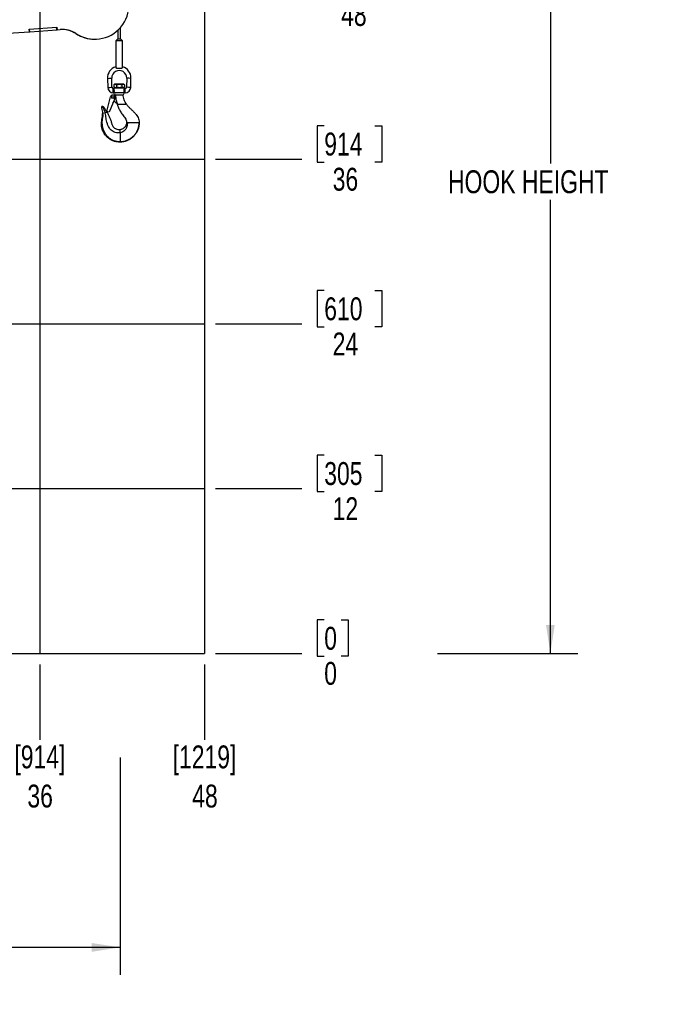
# Model space of a CAD drawing. Header units: inches. Extents: x 2.3 to 10.09, y 0.31 to 7.31.
# Tile 9 of 10: x 7.19 to 10.09, y 0.31 to 4.8. Entities that reach past the tile are written whole.
import ezdxf

# ---------------------------------------------------------------- set-up
doc = ezdxf.new("R2010")
doc.units = ezdxf.units.IN
doc.header["$MEASUREMENT"] = 0
doc.layers.add('FORMAT', color=7, linetype='Continuous')
doc.styles.add('SLDTEXTSTYLE0', font='TXT', dxfattribs={"width": 0.75})
doc.dimstyles.new('SLDDIMSTYLE1', dxfattribs={"dimtxt": 0.104167, "dimasz": 0.13, "dimexe": 0, "dimexo": 0.0625, "dimgap": 0.026042, "dimtad": 0, "dimtih": 1, "dimtoh": 1, "dimdec": 0, "dimlfac": 16, "dimrnd": 1e-09, "dimzin": 12, "dimdsep": 46, "dimtxsty": 'SLDTEXTSTYLE0', "dimblk1": 'NONE', "dimblk2": 'NONE', "dimsah": 1, "dimcen": 0.09, "dimadec": 0, "dimazin": 3, "dimtfac": 1, "dimtdec": 0, "dimtofl": 0, "dimtmove": 0, "dimatfit": 3, "dimldrblk": 'NONE', "dimfxl": 1, "dimfrac": 2, "dimtolj": 1, "dimtzin": 12, "dimarcsym": 0})
doc.dimstyles.new('SLDDIMSTYLE2', dxfattribs={"dimtxt": 0.104167, "dimasz": 0.13, "dimexe": 0, "dimexo": 0.0625, "dimgap": 0.026042, "dimtad": 0, "dimtih": 1, "dimtoh": 1, "dimdec": 0, "dimlfac": 16, "dimrnd": 1e-09, "dimzin": 12, "dimdsep": 46, "dimtxsty": 'SLDTEXTSTYLE0', "dimblk1": 'NONE', "dimblk2": 'NONE', "dimsah": 1, "dimcen": 0.09, "dimadec": 0, "dimazin": 3, "dimtfac": 1, "dimtdec": 0, "dimtofl": 0, "dimtmove": 0, "dimatfit": 3, "dimldrblk": 'NONE', "dimfxl": 1, "dimfrac": 2, "dimtolj": 1, "dimtzin": 12, "dimarcsym": 0})
doc.dimstyles.new('SLDDIMSTYLE3', dxfattribs={"dimtxt": 0.104167, "dimasz": 0.13, "dimexe": 0, "dimexo": 0.0625, "dimgap": 0.026042, "dimtad": 0, "dimtih": 1, "dimtoh": 1, "dimdec": 0, "dimlfac": 16, "dimrnd": 1e-09, "dimdsep": 46, "dimtxsty": 'SLDTEXTSTYLE0', "dimblk1": 'NONE', "dimblk2": 'NONE', "dimsah": 1, "dimcen": 0.09, "dimadec": 0, "dimazin": 2, "dimtfac": 1, "dimtdec": 0, "dimtofl": 0, "dimtmove": 0, "dimatfit": 3, "dimldrblk": 'NONE', "dimfxl": 1, "dimfrac": 2, "dimtolj": 1, "dimtzin": 12, "dimarcsym": 0})
doc.dimstyles.new('SLDDIMSTYLE4', dxfattribs={"dimtxt": 0.104167, "dimasz": 0.13, "dimexe": 0, "dimexo": 0.0625, "dimgap": 0.026042, "dimtad": 0, "dimtih": 1, "dimtoh": 1, "dimlfac": 16, "dimrnd": 1e-09, "dimzin": 12, "dimdsep": 46, "dimtxsty": 'SLDTEXTSTYLE0', "dimsah": 1, "dimcen": 0.09, "dimadec": 0, "dimazin": 3, "dimtfac": 1, "dimtofl": 0, "dimtmove": 0, "dimatfit": 3, "dimfxl": 1, "dimfrac": 2, "dimtolj": 1, "dimtzin": 12, "dimarcsym": 0})

# ---------------------------------------------------------------- blocks, each defined once
blk = doc.blocks.new('_D_3')
at = {"layer": 'FORMAT', "color": 7}
blk.add_line((7.2841, 1.8614), (7.2841, 1.5177), dxfattribs=at)
blk = doc.blocks.new('_None')
blk = doc.blocks.new('_D_4')
at = {"layer": 'FORMAT', "color": 7}
blk.add_line((8.0341, 1.8614), (8.0341, 1.5177), dxfattribs=at)
blk = doc.blocks.new('_D_6')
at = {"layer": 'FORMAT'}
for p, q in [((8.5788, 2.0636), (8.5471, 2.0636)), ((8.5471, 2.0636), (8.5471, 1.8981)), ((8.6558, 2.0636), (8.6875, 2.0636)), ((8.6875, 2.0636), (8.6875, 1.8981)), ((8.0841, 1.9114), (8.4771, 1.9114)), ((8.5471, 1.8981), (8.5788, 1.8981)), ((8.6875, 1.8981), (8.6558, 1.8981))]:
    blk.add_line(p, q, dxfattribs=at)
at = {"layer": 'FORMAT', "char_height": 0.1042, "attachment_point": 1, "style": 'SLDTEXTSTYLE0'}
for insert in [(8.5788, 2.0324), (8.5788, 1.8724)]:
    blk.add_mtext('0', dxfattribs=dict(at, insert=insert))
blk = doc.blocks.new('_D_7')
at = {"layer": 'FORMAT', "color": 7}
for p, q in [((8.5788, 2.8136), (8.5471, 2.8136)), ((8.5471, 2.8136), (8.5471, 2.6481)), ((8.8097, 2.8136), (8.8414, 2.8136)), ((8.8414, 2.8136), (8.8414, 2.6481)), ((8.0841, 2.6614), (8.4771, 2.6614)), ((8.5471, 2.6481), (8.5788, 2.6481)), ((8.8414, 2.6481), (8.8097, 2.6481))]:
    blk.add_line(p, q, dxfattribs=at)
at = {"layer": 'FORMAT', "color": 7, "char_height": 0.10417, "attachment_point": 1, "style": 'SLDTEXTSTYLE0'}
for s, insert in [('305', (8.5788, 2.7824)), ('12', (8.6173, 2.6224))]:
    blk.add_mtext(s, dxfattribs=dict(at, insert=insert))
blk = doc.blocks.new('_D_8')
at = {"layer": 'FORMAT', "color": 7}
for p, q in [((8.5788, 3.5636), (8.5471, 3.5636)), ((8.5471, 3.5636), (8.5471, 3.3981)), ((8.8097, 3.5636), (8.8414, 3.5636)), ((8.8414, 3.5636), (8.8414, 3.3981)), ((8.0841, 3.4114), (8.4771, 3.4114)), ((8.5471, 3.3981), (8.5788, 3.3981)), ((8.8414, 3.3981), (8.8097, 3.3981))]:
    blk.add_line(p, q, dxfattribs=at)
at = {"layer": 'FORMAT', "color": 7, "char_height": 0.10417, "attachment_point": 1, "style": 'SLDTEXTSTYLE0'}
for s, insert in [('610', (8.5788, 3.5324)), ('24', (8.6173, 3.3724))]:
    blk.add_mtext(s, dxfattribs=dict(at, insert=insert))
blk = doc.blocks.new('_D_9')
at = {"layer": 'FORMAT', "color": 7}
for p, q in [((8.5788, 4.3136), (8.5471, 4.3136)), ((8.5471, 4.3136), (8.5471, 4.1481)), ((8.8097, 4.3136), (8.8414, 4.3136)), ((8.8414, 4.3136), (8.8414, 4.1481)), ((8.0841, 4.1614), (8.4771, 4.1614)), ((8.5471, 4.1481), (8.5788, 4.1481)), ((8.8414, 4.1481), (8.8097, 4.1481))]:
    blk.add_line(p, q, dxfattribs=at)
at = {"layer": 'FORMAT', "color": 7, "char_height": 0.10417, "attachment_point": 1, "style": 'SLDTEXTSTYLE0'}
for s, insert in [('914', (8.5788, 4.2824)), ('36', (8.6173, 4.1224))]:
    blk.add_mtext(s, dxfattribs=dict(at, insert=insert))
blk = doc.blocks.new('_D_10')
at = {"layer": 'FORMAT', "color": 7}
for p, q in [((8.5788, 5.0636), (8.5471, 5.0636)), ((8.5471, 5.0636), (8.5471, 4.8981)), ((8.8867, 5.0636), (8.9184, 5.0636)), ((8.9184, 5.0636), (8.9184, 4.8981)), ((8.0841, 4.9114), (8.4771, 4.9114)), ((8.5471, 4.8981), (8.5788, 4.8981)), ((8.9184, 4.8981), (8.8867, 4.8981))]:
    blk.add_line(p, q, dxfattribs=at)
at = {"layer": 'FORMAT', "color": 7, "char_height": 0.10417, "attachment_point": 1, "style": 'SLDTEXTSTYLE0'}
for s, insert in [('1219', (8.5788, 5.0324)), ('48', (8.6558, 4.8724))]:
    blk.add_mtext(s, dxfattribs=dict(at, insert=insert))
blk = doc.blocks.new('_D_11')
at = {"layer": 'FORMAT', "color": 7}
for p, q in [((8.5788, 5.8136), (8.5471, 5.8136)), ((8.5471, 5.8136), (8.5471, 5.6481)), ((8.8867, 5.8136), (8.9184, 5.8136)), ((8.9184, 5.8136), (8.9184, 5.6481)), ((8.0841, 5.6614), (8.4771, 5.6614)), ((8.5471, 5.6481), (8.5788, 5.6481)), ((8.9184, 5.6481), (8.8867, 5.6481))]:
    blk.add_line(p, q, dxfattribs=at)
at = {"layer": 'FORMAT', "color": 7, "char_height": 0.10417, "attachment_point": 1, "style": 'SLDTEXTSTYLE0'}
for s, insert in [('1524', (8.5788, 5.7824)), ('60', (8.6558, 5.6224))]:
    blk.add_mtext(s, dxfattribs=dict(at, insert=insert))
blk = doc.blocks.new('_D_12')
at = {"layer": 'FORMAT', "color": 7}
for p, q in [((8.5788, 6.5636), (8.5471, 6.5636)), ((8.5471, 6.5636), (8.5471, 6.3981)), ((8.8867, 6.5636), (8.9184, 6.5636)), ((8.9184, 6.5636), (8.9184, 6.3981)), ((8.0841, 6.4114), (8.4771, 6.4114)), ((8.5471, 6.3981), (8.5788, 6.3981)), ((8.9184, 6.3981), (8.8867, 6.3981))]:
    blk.add_line(p, q, dxfattribs=at)
at = {"layer": 'FORMAT', "color": 7, "char_height": 0.10417, "attachment_point": 1, "style": 'SLDTEXTSTYLE0'}
for s, insert in [('1829', (8.5788, 6.5324)), ('72', (8.6558, 6.3724))]:
    blk.add_mtext(s, dxfattribs=dict(at, insert=insert))
blk = doc.blocks.new('_D_13')
at = {"layer": 'FORMAT', "color": 7}
for p, q in [((8.5788, 7.3136), (8.5471, 7.3136)), ((8.5471, 7.3136), (8.5471, 7.1481)), ((8.8867, 7.3136), (8.9184, 7.3136)), ((8.9184, 7.3136), (8.9184, 7.1481)), ((8.0841, 7.1614), (8.4771, 7.1614)), ((8.5471, 7.1481), (8.5788, 7.1481)), ((8.9184, 7.1481), (8.8867, 7.1481))]:
    blk.add_line(p, q, dxfattribs=at)
at = {"layer": 'FORMAT', "color": 7, "char_height": 0.10417, "attachment_point": 1, "style": 'SLDTEXTSTYLE0'}
for s, insert in [('2134', (8.5788, 7.2824)), ('84', (8.6558, 7.1224))]:
    blk.add_mtext(s, dxfattribs=dict(at, insert=insert))
blk = doc.blocks.new('_D_14')
at = {"layer": 'FORMAT', "color": 7}
for p, q in [((7.6498, 1.4378), (7.6498, 0.4478)), ((5.0341, 0.7475), (5.0341, 0.4478)), ((5.0341, 0.5728), (5.8438, 0.5728)), ((7.6498, 0.5728), (6.7699, 0.5728))]:
    blk.add_line(p, q, dxfattribs=at)
for points in [[(5.0341, 0.5728), (5.1641, 0.5528), (5.1641, 0.5928)], [(7.6498, 0.5728), (7.5198, 0.5928), (7.5198, 0.5528)]]:
    blk.add_solid(points, dxfattribs=at)
at = {"layer": 'FORMAT', "color": 7, "insert": (5.8438, 0.6244), "char_height": 0.10417, "attachment_point": 1, "style": 'SLDTEXTSTYLE0'}
blk.add_mtext('HOOK REACH', dxfattribs=at)
blk = doc.blocks.new('_D_15')
at = {"layer": 'FORMAT', "color": 7}
for p, q in [((9.1191, 6.0437), (9.7339, 6.0437)), ((9.6089, 6.0437), (9.6089, 4.1422)), ((9.6089, 1.9114), (9.6089, 3.9767)), ((9.0953, 1.9114), (9.7339, 1.9114))]:
    blk.add_line(p, q, dxfattribs=at)
for points in [[(9.6089, 6.0437), (9.5889, 5.9137), (9.6289, 5.9137)], [(9.6089, 1.9114), (9.6289, 2.0414), (9.5889, 2.0414)]]:
    blk.add_solid(points, dxfattribs=at)
at = {"layer": 'FORMAT', "color": 7, "insert": (9.1425, 4.1109), "char_height": 0.104167, "attachment_point": 1, "style": 'SLDTEXTSTYLE0'}
blk.add_mtext('HOOK HEIGHT', dxfattribs=at)

msp = doc.modelspace()

# ---------------------------------------------------------------- linework, layer by layer
at = {"color": 7, "linetype": 'Continuous'}
for p, q in [((7.28414, 7.16143), (7.28414, 1.91143)), ((8.03414, 7.16143), (8.03414, 1.91143)), ((4.28414, 4.16143), (8.03414, 4.16143)), ((4.28414, 3.41143), (8.03414, 3.41143)), ((4.28414, 2.66143), (8.03414, 2.66143)), ((4.28414, 1.91143), (8.03414, 1.91143))]:
    msp.add_line(p, q, dxfattribs=at)
at = {"color": 7, "linetype": 'Continuous', "lineweight": 25}
for p, q in [((7.23555, 4.75354), (7.36093, 4.76233)), ((7.23637, 4.74185), (7.23555, 4.75354)), ((7.23639, 4.74186), (7.23557, 4.75354)), ((7.23653, 4.74187), (7.23572, 4.75355)), ((7.2375, 4.74194), (7.23668, 4.75361)), ((7.36026, 4.75055), (7.35945, 4.76222)), ((7.36117, 4.75061), (7.36035, 4.76229)), ((7.36093, 4.76233), (7.36175, 4.75064)), ((7.65083, 4.70771), (7.65083, 4.76112)), ((6.95713, 4.72226), (7.23637, 4.74185)), ((7.23637, 4.74186), (7.23639, 4.74186)), ((7.23639, 4.74186), (7.23653, 4.74187)), ((7.23653, 4.74187), (7.2375, 4.74194)), ((7.2375, 4.74194), (7.36026, 4.75055)), ((7.36026, 4.75055), (7.36117, 4.75061)), ((7.36117, 4.75061), (7.36157, 4.75064)), ((7.36139, 4.75064), (7.36175, 4.75064)), ((7.36175, 4.75064), (7.3766, 4.75168)), ((7.44748, 4.73315), (7.44783, 4.73315)), ((7.53223, 4.70771), (7.53259, 4.70771)), ((7.63716, 4.70771), (7.62935, 4.6999)), ((7.65279, 4.70771), (7.63716, 4.70771)), ((7.63911, 4.74908), (7.63911, 4.70771)), ((7.6606, 4.6999), (7.65279, 4.70771)), ((7.62935, 4.6999), (7.62935, 4.58215)), ((7.6606, 4.6999), (7.62935, 4.6999)), ((7.6606, 4.58215), (7.6606, 4.6999)), ((7.65729, 4.57482), (7.63266, 4.57482)), ((7.5914, 4.52959), (7.60116, 4.52985)), ((7.5914, 4.52959), (7.59248, 4.48827)), ((7.60116, 4.52985), (7.61092, 4.5301)), ((7.612, 4.48878), (7.61092, 4.5301)), ((7.67902, 4.5301), (7.67794, 4.48878)), ((7.68879, 4.52985), (7.67902, 4.5301)), ((7.69855, 4.52959), (7.68879, 4.52985)), ((7.69747, 4.48827), (7.69855, 4.52959)), ((7.59248, 4.48827), (7.60224, 4.48852)), ((7.60224, 4.48852), (7.612, 4.48878)), ((7.62091, 4.48315), (7.61778, 4.48315)), ((7.61778, 4.47338), (7.61778, 4.48315)), ((7.62413, 4.50284), (7.62091, 4.49962)), ((7.62091, 4.49962), (7.62091, 4.49028)), ((7.62091, 4.49028), (7.62413, 4.48706)), ((7.62091, 4.48706), (7.62091, 4.48315)), ((7.62091, 4.48706), (7.66904, 4.48706)), ((7.62693, 4.50284), (7.62413, 4.50284)), ((7.64497, 4.50284), (7.62693, 4.50284)), ((7.63294, 4.49962), (7.63294, 4.49028)), ((7.66302, 4.50284), (7.64497, 4.50284)), ((7.657, 4.49962), (7.657, 4.49028)), ((7.66581, 4.50284), (7.66302, 4.50284)), ((7.66904, 4.49962), (7.66581, 4.50284)), ((7.66581, 4.48706), (7.66904, 4.49028)), ((7.67217, 4.48315), (7.66898, 4.48315)), ((7.66904, 4.49962), (7.66904, 4.49028)), ((7.66904, 4.48302), (7.66904, 4.48706)), ((7.67217, 4.47338), (7.67217, 4.48315)), ((7.6877, 4.48852), (7.67794, 4.48878)), ((7.69747, 4.48827), (7.6877, 4.48852)), ((7.5886, 4.37795), (7.60493, 4.445)), ((7.62541, 4.43826), (7.59911, 4.3754)), ((7.61405, 4.45316), (7.62816, 4.45498)), ((7.61778, 4.46362), (7.61778, 4.47338)), ((7.61778, 4.46362), (7.62091, 4.46362)), ((7.66904, 4.46362), (7.62091, 4.46362)), ((7.62794, 4.45498), (7.62816, 4.45498)), ((7.62816, 4.45498), (7.62909, 4.45498)), ((7.62909, 4.45498), (7.66146, 4.45498)), ((7.66904, 4.46362), (7.67217, 4.46362)), ((7.67217, 4.46362), (7.67217, 4.47338)), ((7.56773, 4.3962), (7.5666, 4.39555)), ((7.56987, 4.39742), (7.56773, 4.3962)), ((7.6178, 4.41938), (7.6182, 4.42102)), ((7.63551, 4.41328), (7.61998, 4.42527)), ((7.63746, 4.41328), (7.63551, 4.41328)), ((7.63562, 4.41331), (7.63607, 4.41152)), ((7.63598, 4.41178), (7.64852, 4.41178)), ((7.67672, 4.41178), (7.6782, 4.41178)), ((7.57114, 4.36965), (7.56934, 4.36911)), ((7.58094, 4.3726), (7.57114, 4.36965)), ((7.59016, 4.37538), (7.58094, 4.3726)), ((7.59911, 4.3754), (7.5886, 4.37795)), ((7.67846, 4.32901), (7.68187, 4.32901)), ((7.68779, 4.32901), (7.73435, 4.32901)), ((7.73435, 4.32901), (7.73527, 4.32901)), ((7.73527, 4.32901), (7.73575, 4.32901)), ((7.64981, 4.28136), (7.64981, 4.29588)), ((7.64981, 4.24004), (7.64981, 4.23896))]:
    msp.add_line(p, q, dxfattribs=at)
msp.add_circle((7.61543, 4.44244), 0.00469, dxfattribs=at)
for centre, radius, start, end in [((7.53325, 4.86396), 0.15622, 236.85612, 125.21656), ((7.38467, 4.63653), 0.11543, 56.82924, 94.01088), ((7.38432, 4.63653), 0.11544, 56.82935, 89.75617), ((7.5329, 4.86384), 0.15612, 236.82944, 269.75608), ((7.64497, 4.53099), 0.05359, 106.90237, 181.5), ((7.64497, 4.53099), 0.05359, 0, 73.112), ((7.64497, 4.53099), 0.03406, 358.5, 180), ((7.64497, 4.53099), 0.03406, 180, 181.5), ((7.64497, 4.53099), 0.05359, 358.5, 0), ((7.61778, 4.48893), 0.02531, 181.5, 270), ((7.61778, 4.48893), 0.00578, 181.5, 270), ((7.59792, 4.47338), 0.02498, 336.98645, 23.01355), ((7.67217, 4.48893), 0.00578, 270, 358.5), ((7.67217, 4.48893), 0.02531, 270, 358.5), ((7.61543, 4.44244), 0.01081, 337.2994, 166.31497), ((7.62794, 4.4593), 0.00432, 90, 270), ((7.662, 4.4593), 0.00432, 270, 90), ((7.56923, 4.39605), 0.00536, 39.08048, 200.35662), ((7.56923, 4.39605), 0.00151, 65.04347, 174.39364), ((7.61704, 4.41957), 0.000781, 287.78734, 346.31497)]:
    msp.add_arc(centre, radius, start, end, dxfattribs=at)
for points, knots in [([(7.63266, 4.57482), (7.63246, 4.57574), (7.63208, 4.57758), (7.63097, 4.5798), (7.62996, 4.58142), (7.62935, 4.58226), (7.62941, 4.58217), (7.62943, 4.58215)], [0, 0, 0, 0, 0.2119295, 0.4229533, 0.6536657, 0.8985732, 1, 1, 1, 1]), ([(7.66052, 4.58215), (7.66053, 4.58216), (7.66056, 4.5822), (7.65991, 4.5813), (7.65884, 4.57958), (7.65776, 4.57729), (7.65742, 4.57552), (7.65729, 4.57482)], [0, 0, 0, 0, 0.13287744, 0.3601721, 0.5950413, 0.84015508, 1, 1, 1, 1]), ([(7.62091, 4.49962), (7.62173, 4.50037), (7.62341, 4.5019), (7.62549, 4.50278), (7.62667, 4.50283), (7.62693, 4.50284)], [0, 0, 0, 0, 0.4323846, 0.879553, 1, 1, 1, 1]), ([(7.62693, 4.48706), (7.62587, 4.48724), (7.62377, 4.48761), (7.62186, 4.4894), (7.62091, 4.49028)], [0, 0, 0, 0, 0.5039993, 1, 1, 1, 1]), ([(7.62693, 4.50284), (7.62798, 4.50266), (7.63008, 4.50229), (7.63199, 4.5005), (7.63294, 4.49962)], [0, 0, 0, 0, 0.5039993, 1, 1, 1, 1]), ([(7.63294, 4.49028), (7.63212, 4.48953), (7.63044, 4.488), (7.62837, 4.48712), (7.62718, 4.48707), (7.62693, 4.48706)], [0, 0, 0, 0, 0.4323846, 0.879553, 1, 1, 1, 1]), ([(7.63294, 4.49962), (7.63397, 4.5001), (7.63629, 4.5012), (7.64016, 4.50243), (7.64322, 4.50283), (7.64483, 4.50284), (7.64497, 4.50284)], [0, 0, 0, 0, 0.2702358, 0.6134495, 0.9669213, 1, 1, 1, 1]), ([(7.64497, 4.48706), (7.64483, 4.48706), (7.64326, 4.48707), (7.64021, 4.48746), (7.63633, 4.48868), (7.63397, 4.4898), (7.63294, 4.49028)], [0, 0, 0, 0, 0.0330782, 0.3753818, 0.7297681, 1, 1, 1, 1]), ([(7.64497, 4.50284), (7.64762, 4.50255), (7.65182, 4.5021), (7.65561, 4.50029), (7.657, 4.49962)], [0, 0, 0, 0, 0.631918, 1, 1, 1, 1]), ([(7.657, 4.49028), (7.65561, 4.48961), (7.65182, 4.4878), (7.64762, 4.48735), (7.64497, 4.48706)], [0, 0, 0, 0, 0.368082, 1, 1, 1, 1]), ([(7.657, 4.49962), (7.65783, 4.50037), (7.6595, 4.5019), (7.66158, 4.50278), (7.66277, 4.50283), (7.66302, 4.50284)], [0, 0, 0, 0, 0.4323846, 0.879553, 1, 1, 1, 1]), ([(7.66302, 4.48706), (7.66196, 4.48724), (7.65986, 4.48761), (7.65795, 4.4894), (7.657, 4.49028)], [0, 0, 0, 0, 0.50399935, 1, 1, 1, 1]), ([(7.66302, 4.50284), (7.66408, 4.50266), (7.66618, 4.50229), (7.66809, 4.5005), (7.66904, 4.49962)], [0, 0, 0, 0, 0.5039993, 1, 1, 1, 1]), ([(7.66904, 4.49028), (7.66821, 4.48953), (7.66654, 4.488), (7.66446, 4.48712), (7.66327, 4.48707), (7.66302, 4.48706)], [0, 0, 0, 0, 0.4323846, 0.879553, 1, 1, 1, 1]), ([(7.66904, 4.46362), (7.66899, 4.46372), (7.66891, 4.46392), (7.66833, 4.46546), (7.66762, 4.46778), (7.66703, 4.47082), (7.6669, 4.47411), (7.66723, 4.47718), (7.66786, 4.47987), (7.66855, 4.48194), (7.66901, 4.48309), (7.66899, 4.48304), (7.66898, 4.48302)], [0, 0, 0, 0, 0.1016251, 0.2030805, 0.3090053, 0.419739, 0.5252645, 0.6232476, 0.7233265, 0.8313809, 0.9416033, 1, 1, 1, 1]), ([(7.63746, 4.41328), (7.6369, 4.41504), (7.6341, 4.42382), (7.63094, 4.43773), (7.62984, 4.45003), (7.6294, 4.45498)], [0, 0, 0, 0, 0.1298092, 0.6501411, 1, 1, 1, 1]), ([(7.66146, 4.45498), (7.66191, 4.45499), (7.66244, 4.455), (7.66238, 4.455), (7.66237, 4.455)], [0, 0, 0, 0, 0.8332179, 1, 1, 1, 1]), ([(7.67836, 4.41154), (7.67623, 4.41486), (7.67198, 4.42148), (7.66732, 4.43232), (7.6639, 4.44361), (7.66289, 4.45138), (7.66239, 4.45528)], [0, 0, 0, 0, 0.2510828, 0.5007526, 0.7500557, 1, 1, 1, 1]), ([(7.56495, 4.39461), (7.56475, 4.3945), (7.56432, 4.39425), (7.56425, 4.39421), (7.56421, 4.39419)], [0, 0, 0, 0, 0.4694786, 1, 1, 1, 1]), ([(7.56421, 4.39419), (7.56555, 4.39009), (7.56822, 4.38193), (7.56897, 4.37337), (7.56934, 4.36911)], [0, 0, 0, 0, 0.5014437, 1, 1, 1, 1]), ([(7.5666, 4.39555), (7.5663, 4.39538), (7.56567, 4.39502), (7.5652, 4.39475), (7.56495, 4.39461)], [0, 0, 0, 0, 0.4799541, 1, 1, 1, 1]), ([(7.57339, 4.39943), (7.57337, 4.39942), (7.57335, 4.3994), (7.57313, 4.39928), (7.57279, 4.39909), (7.5722, 4.39875), (7.57122, 4.39819), (7.57032, 4.39767), (7.56987, 4.39742)], [0, 0, 0, 0, 0.128062, 0.2505544, 0.3832998, 0.5008118, 0.7498006, 1, 1, 1, 1]), ([(7.56987, 4.39742), (7.57229, 4.39292), (7.57662, 4.38492), (7.57963, 4.37636), (7.58094, 4.3726)], [0, 0, 0, 0, 0.56220409, 1, 1, 1, 1]), ([(7.57339, 4.39943), (7.57676, 4.3951), (7.58277, 4.38737), (7.5879, 4.37904), (7.59016, 4.37538)], [0, 0, 0, 0, 0.560615, 1, 1, 1, 1]), ([(7.63598, 4.41178), (7.63792, 4.40627), (7.64179, 4.39524), (7.64969, 4.37953), (7.65784, 4.36671), (7.66546, 4.35636), (7.67257, 4.34878), (7.67753, 4.33938), (7.67815, 4.33247), (7.67846, 4.32901)], [0, 0, 0, 0, 0.1859381, 0.3721076, 0.5589883, 0.6696899, 0.7807483, 0.8901704, 1, 1, 1, 1]), ([(7.64852, 4.41178), (7.64929, 4.41178), (7.65316, 4.41177), (7.65983, 4.41178), (7.66848, 4.41178), (7.67397, 4.41178), (7.67672, 4.41178)], [0, 0, 0, 0, 0.0803246, 0.4017599, 0.7004097, 1, 1, 1, 1]), ([(7.6782, 4.41178), (7.68116, 4.40796), (7.68709, 4.40029), (7.69774, 4.39033), (7.70791, 4.37987), (7.71768, 4.37053), (7.72591, 4.36116), (7.73129, 4.35114), (7.73489, 4.34034), (7.73546, 4.3328), (7.73575, 4.32901)], [0, 0, 0, 0, 0.1396954, 0.2807128, 0.4217505, 0.5627882, 0.6726188, 0.7814317, 0.8902269, 1, 1, 1, 1]), ([(7.64981, 4.23896), (7.64474, 4.23908), (7.63466, 4.2393), (7.62, 4.24305), (7.60628, 4.24915), (7.59387, 4.25769), (7.58312, 4.26832), (7.57485, 4.28017), (7.56902, 4.29252), (7.56536, 4.30488), (7.56368, 4.31761), (7.56386, 4.33054), (7.56648, 4.34324), (7.56947, 4.35599), (7.56938, 4.36473), (7.56934, 4.36911)], [0, 0, 0, 0, 0.0840363, 0.1669502, 0.2494237, 0.332268, 0.4157533, 0.4993719, 0.5708284, 0.6417688, 0.7124854, 0.7834863, 0.8553111, 0.9276593, 1, 1, 1, 1]), ([(7.64981, 4.24004), (7.64496, 4.24027), (7.63529, 4.24072), (7.6213, 4.24477), (7.60826, 4.25111), (7.59653, 4.25982), (7.58644, 4.27055), (7.57886, 4.28246), (7.57341, 4.29468), (7.56984, 4.30683), (7.56798, 4.31931), (7.56773, 4.33193), (7.5696, 4.34441), (7.57177, 4.35693), (7.57135, 4.3654), (7.57114, 4.36965)], [0, 0, 0, 0, 0.0827272, 0.1647341, 0.2466817, 0.3293041, 0.4128317, 0.4968484, 0.56902, 0.6408514, 0.712386, 0.7838648, 0.8555631, 0.9275887, 1, 1, 1, 1]), ([(7.64981, 4.28136), (7.64595, 4.28103), (7.63836, 4.28039), (7.62721, 4.28255), (7.61702, 4.28681), (7.60816, 4.29316), (7.60091, 4.30129), (7.59568, 4.31165), (7.59109, 4.32304), (7.58745, 4.33545), (7.58487, 4.34789), (7.58413, 4.36047), (7.58201, 4.36853), (7.58094, 4.3726)], [0, 0, 0, 0, 0.0892371, 0.17541883, 0.2596092, 0.34276867, 0.42561774, 0.50887214, 0.60966209, 0.70960024, 0.80750479, 0.90290531, 1, 1, 1, 1]), ([(7.64981, 4.29588), (7.64807, 4.2957), (7.64481, 4.29537), (7.63899, 4.29588), (7.63321, 4.29742), (7.62792, 4.30005), (7.62277, 4.30365), (7.6178, 4.30883), (7.61444, 4.31482), (7.61272, 4.31978), (7.61172, 4.32408), (7.6102, 4.32947), (7.60778, 4.33729), (7.60396, 4.34777), (7.59816, 4.36113), (7.59297, 4.37037), (7.59016, 4.37538)], [0, 0, 0, 0, 0.0482277, 0.0908253, 0.1609855, 0.2127693, 0.2536384, 0.3347028, 0.4091738, 0.4421008, 0.479804, 0.5315321, 0.5972332, 0.7065476, 0.8407337, 1, 1, 1, 1]), ([(7.67846, 4.32931), (7.67831, 4.32672), (7.67805, 4.3221), (7.67607, 4.31623), (7.67395, 4.31207), (7.67168, 4.30871), (7.66881, 4.30532), (7.66446, 4.30151), (7.65943, 4.29863), (7.65432, 4.29672), (7.65137, 4.29617), (7.64981, 4.29588)], [0, 0, 0, 0, 0.1612532, 0.2880394, 0.3833734, 0.4527938, 0.5412634, 0.6606309, 0.812144, 0.9011353, 1, 1, 1, 1]), ([(7.73435, 4.32901), (7.73418, 4.32389), (7.73385, 4.31371), (7.73001, 4.29887), (7.72385, 4.28492), (7.71529, 4.27221), (7.70472, 4.26122), (7.69249, 4.25228), (7.67907, 4.24566), (7.66472, 4.24125), (7.65479, 4.24045), (7.64981, 4.24004)], [0, 0, 0, 0, 0.112722, 0.2243207, 0.3358509, 0.4481085, 0.5607215, 0.671069, 0.7806203, 0.8899233, 1, 1, 1, 1]), ([(7.68187, 4.32901), (7.68203, 4.32578), (7.68235, 4.31946), (7.68052, 4.31025), (7.67715, 4.30186), (7.67219, 4.2944), (7.66581, 4.28826), (7.65826, 4.28355), (7.65262, 4.28209), (7.64981, 4.28136)], [0, 0, 0, 0, 0.153248, 0.30037703, 0.4430287, 0.58193943, 0.72362168, 0.86217865, 1, 1, 1, 1]), ([(7.73575, 4.32901), (7.73559, 4.32382), (7.73526, 4.31349), (7.73137, 4.29844), (7.72511, 4.28429), (7.71641, 4.2714), (7.70565, 4.26026), (7.69322, 4.25123), (7.67956, 4.24455), (7.66497, 4.24013), (7.65487, 4.23935), (7.64981, 4.23896)], [0, 0, 0, 0, 0.1126359, 0.2241475, 0.3356058, 0.4478223, 0.5604271, 0.6707975, 0.7803994, 0.8897895, 1, 1, 1, 1]), ([(7.68187, 4.32901), (7.6822, 4.32901), (7.68285, 4.329), (7.68446, 4.32902), (7.68618, 4.32899), (7.6873, 4.329), (7.68779, 4.32901)], [0, 0, 0, 0, 0.2678316, 0.5357459, 0.7990421, 1, 1, 1, 1]), ([(7.64981, 4.28136), (7.64981, 4.27868), (7.64981, 4.27144), (7.64981, 4.26077), (7.64981, 4.24959), (7.64981, 4.24324), (7.64981, 4.24004)], [0, 0, 0, 0, 0.1852954, 0.5027189, 0.7492467, 1, 1, 1, 1])]:
    msp.add_open_spline(points, degree=3, knots=knots, dxfattribs=at)

# ---------------------------------------------------------------- texts
at = {"layer": 'FORMAT', "color": 7, "char_height": 0.104167, "attachment_point": 2, "style": 'SLDTEXTSTYLE0'}
for s, insert in [('[914]', (7.28382, 1.49222)), ('[1219]', (8.03354, 1.49222)), ('36', (7.28485, 1.31396)), ('48', (8.03561, 1.31396))]:
    msp.add_mtext(s, dxfattribs=dict(at, insert=insert))

# ---------------------------------------------------------------- dimensions: what is measured, and where the dimension line sits
at = {"layer": 'FORMAT', "color": 7}
for feature_location, offset, dtype, origin, dimstyle, picture, middle in [((8.03414, 7.16143), (0.44291, 0), 0, (8.03414, 1.91143), 'SLDDIMSTYLE2', '_D_13', (8.73275, 7.16143)), ((8.03414, 6.41143), (0.44291, 0), 0, (8.03414, 1.91143), 'SLDDIMSTYLE1', '_D_12', (8.73275, 6.41143)), ((8.03414, 5.66143), (0.44291, 0), 0, (8.03414, 1.91143), 'SLDDIMSTYLE1', '_D_11', (8.73275, 5.66143)), ((8.03414, 4.91143), (0.44291, 0), 0, (8.03414, 1.91143), 'SLDDIMSTYLE1', '_D_10', (8.73275, 4.91143)), ((8.03414, 4.16143), (0.44291, 0), 0, (8.03414, 1.91143), 'SLDDIMSTYLE1', '_D_9', (8.69427, 4.16143)), ((8.03414, 3.41143), (0.44291, 0), 0, (8.03414, 1.91143), 'SLDDIMSTYLE1', '_D_8', (8.69427, 3.41143)), ((8.03414, 2.66143), (0.44291, 0), 0, (8.03414, 1.91143), 'SLDDIMSTYLE1', '_D_7', (8.69427, 2.66143)), ((7.28414, 1.91143), (0, -0.3937), 1, (5.03414, 1.91143), 'SLDDIMSTYLE1', '_D_3', (7.28414, 1.51773)), ((8.03414, 1.91143), (0, -0.3937), 1, (5.03414, 1.91143), 'SLDDIMSTYLE1', '_D_4', (8.03414, 1.51773))]:
    dim = msp.add_ordinate_dim(feature_location=feature_location, offset=offset, dtype=dtype, origin=origin, dimstyle=dimstyle, dxfattribs=at)
    dim.commit()
    dim.dimension.update_dxf_attribs({"geometry": picture, "text_midpoint": middle})
dim = msp.add_linear_dim(base=(9.60895, 6.04366), p1=(8.03414, 1.91143), p2=(6.93926, 6.04366), angle=90, text='HOOK HEIGHT', dimstyle='SLDDIMSTYLE4', dxfattribs=at)
dim.commit()
dim.dimension.update_dxf_attribs({"geometry": '_D_15', "text_midpoint": (9.60895, 4.05942), "dimtype": 160})
dim = msp.add_linear_dim(base=(7.64981, 0.57285), p1=(5.03414, 1.91143), p2=(7.64981, 4.28136), text='HOOK REACH', dimstyle='SLDDIMSTYLE4', dxfattribs=at)
dim.commit()
dim.dimension.update_dxf_attribs({"geometry": '_D_14', "text_midpoint": (6.30687, 0.57285), "dimtype": 160})
at = {"layer": 'FORMAT'}
dim = msp.add_ordinate_dim(feature_location=(8.0341449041, 1.9114292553), offset=(0.4429133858, 0), dtype=0, origin=(8.0341449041, 1.9114292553), dimstyle='SLDDIMSTYLE3', dxfattribs=at)
dim.commit()
dim.dimension.update_dxf_attribs({"geometry": '_D_6', "text_midpoint": (8.6172974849, 1.9114292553)})

doc.saveas('drawing.dxf')
